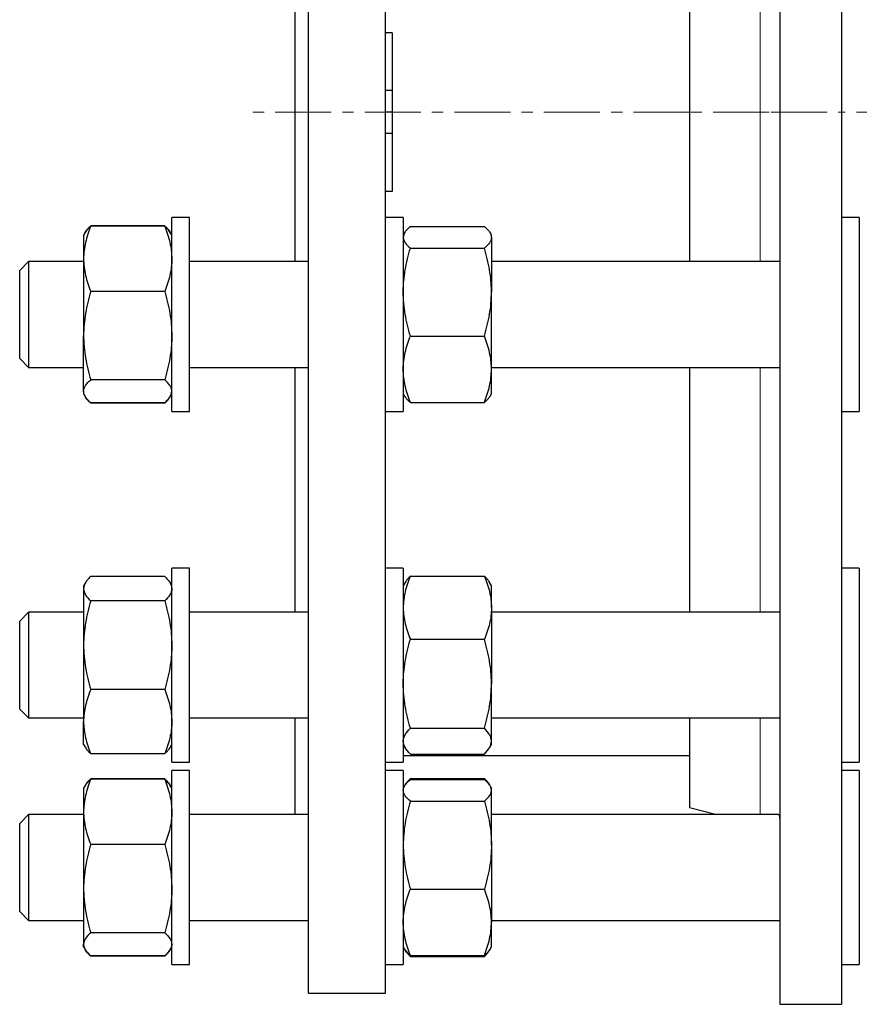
# Model space of a CAD drawing. Header units: millimetres. Extents: x 35 to 917, y 33 to 933.
# Tile 6 of 9: x 537 to 728, y 520 to 743. Entities that reach past the tile are written whole.
import ezdxf

# ---------------------------------------------------------------- set-up
doc = ezdxf.new("R2010")
doc.units = ezdxf.units.MM
doc.linetypes.add('CENTERX2', pattern=[20.32, 12.7, -2.54, 2.54, -2.54])
doc.layers.add('FORMAT', color=7, linetype='Continuous')

msp = doc.modelspace()

# ---------------------------------------------------------------- linework, layer by layer
at = {"color": 7, "linetype": 'Continuous', "lineweight": 25}
for p, q in [((709.93, 924.87), (709.93, 722.37)), ((723.93, 924.87), (723.93, 722.37)), ((602.99, 522.37), (602.99, 922.37)), ((620.49, 522.37), (620.49, 922.37)), ((599.99, 688.43), (599.99, 756.31)), ((689.43, 756.31), (689.43, 722.37)), ((621.99, 740.37), (620.49, 740.37)), ((621.99, 740.37), (621.99, 727.25)), ((621.99, 727.25), (620.49, 727.25)), ((621.99, 727.25), (621.99, 722.37)), ((621.99, 722.37), (620.49, 722.37)), ((621.99, 722.37), (621.99, 717.48)), ((689.43, 722.37), (689.43, 688.43)), ((709.93, 722.37), (709.93, 519.87)), ((723.93, 722.37), (723.93, 519.87)), ((621.99, 717.48), (620.49, 717.48)), ((621.99, 717.48), (621.99, 704.37)), ((621.99, 704.37), (620.49, 704.37)), ((575.99, 698.43), (571.99, 698.43)), ((571.99, 654.56), (571.99, 698.43)), ((575.99, 654.56), (575.99, 698.43)), ((624.49, 698.43), (620.49, 698.43)), ((624.49, 698.43), (624.49, 668.93)), ((727.93, 698.43), (723.93, 698.43)), ((727.93, 698.43), (727.93, 654.43)), ((552.34, 695.02), (551.99, 694.43)), ((552.39, 695.11), (552.34, 695.02)), ((570.39, 696.55), (553.6, 696.55)), ((570.39, 696.46), (553.6, 696.46)), ((571.65, 695.02), (571.6, 695.11)), ((571.99, 694.43), (571.65, 695.02)), ((626.1, 696.37), (642.89, 696.37)), ((551.99, 694.43), (551.99, 689.05)), ((624.8, 694.95), (624.49, 694.43)), ((644.49, 694.43), (644.19, 694.95)), ((644.49, 693.92), (644.49, 694.43)), ((644.49, 693.92), (644.49, 681.51)), ((626.1, 691.48), (642.89, 691.48)), ((539.49, 688.43), (537.49, 686.43)), ((551.99, 688.43), (539.49, 688.43)), ((539.49, 688.43), (539.49, 664.43)), ((551.99, 689.05), (551.99, 671.62)), ((602.99, 688.43), (575.99, 688.43)), ((709.93, 688.43), (644.49, 688.43)), ((537.49, 666.43), (537.49, 686.43)), ((570.39, 681.64), (553.6, 681.64)), ((644.49, 664.01), (644.49, 681.51)), ((551.99, 659), (551.99, 671.62)), ((626.1, 671.54), (642.89, 671.54)), ((624.49, 668.93), (624.49, 654.43)), ((537.49, 666.43), (539.49, 664.43)), ((539.49, 664.43), (551.99, 664.43)), ((575.99, 664.43), (602.99, 664.43)), ((599.99, 608.86), (599.99, 664.43)), ((644.49, 664.43), (709.93, 664.43)), ((644.49, 658.43), (644.49, 664.01)), ((689.43, 664.43), (689.43, 608.86)), ((570.39, 661.61), (553.6, 661.61)), ((551.99, 659), (551.99, 658.43)), ((551.99, 658.43), (552.34, 657.83)), ((571.65, 657.83), (571.99, 658.43)), ((624.49, 658.43), (624.8, 657.9)), ((644.19, 657.9), (644.49, 658.43)), ((553.55, 656.45), (553.6, 656.31)), ((570.39, 656.4), (553.6, 656.4)), ((570.39, 656.31), (553.6, 656.31)), ((570.44, 656.45), (570.39, 656.31)), ((626.1, 656.49), (642.89, 656.49)), ((571.99, 654.43), (571.99, 654.56)), ((571.99, 654.43), (575.99, 654.43)), ((575.99, 654.43), (575.99, 654.56)), ((620.49, 654.43), (624.49, 654.43)), ((723.93, 654.43), (727.93, 654.43)), ((570.39, 616.98), (553.6, 616.98)), ((575.99, 618.86), (571.99, 618.86)), ((571.99, 574.86), (571.99, 618.86)), ((575.99, 574.86), (575.99, 618.86)), ((624.49, 618.86), (620.49, 618.86)), ((624.49, 618.86), (624.49, 580.02)), ((626.1, 617.06), (642.89, 617.06)), ((727.93, 618.86), (723.93, 618.86)), ((727.93, 618.86), (727.93, 574.86)), ((552.39, 615.54), (551.99, 614.86)), ((551.99, 614.86), (551.99, 614.2)), ((571.99, 614.86), (571.6, 615.54)), ((624.93, 615.62), (624.49, 614.86)), ((644.49, 614.86), (644.05, 615.62)), ((644.49, 609.89), (644.49, 614.86)), ((551.99, 614.2), (551.99, 601.37)), ((570.39, 611.43), (553.6, 611.43)), ((539.49, 608.86), (537.49, 606.86)), ((551.99, 608.86), (539.49, 608.86)), ((539.49, 608.86), (539.49, 584.86)), ((602.99, 608.86), (575.99, 608.86)), ((644.49, 609.89), (644.49, 592.62)), ((709.93, 608.86), (644.49, 608.86)), ((537.49, 586.86), (537.49, 606.86)), ((551.99, 601.37), (551.99, 584.02)), ((626.1, 602.72), (642.89, 602.72)), ((644.49, 579.59), (644.49, 592.62)), ((570.39, 591.31), (553.6, 591.31)), ((537.49, 586.86), (539.49, 584.86)), ((539.49, 584.86), (551.99, 584.86)), ((551.99, 578.86), (551.99, 584.02)), ((575.99, 584.86), (602.99, 584.86)), ((599.99, 562.92), (599.99, 584.86)), ((644.49, 584.86), (709.93, 584.86)), ((689.43, 584.86), (689.43, 564.57)), ((626.1, 582.52), (642.89, 582.52)), ((551.99, 578.86), (552.39, 578.17)), ((571.6, 578.17), (571.99, 578.86)), ((624.49, 580.02), (624.49, 574.86)), ((624.49, 578.86), (624.93, 578.09)), ((644.05, 578.09), (644.49, 578.86)), ((644.49, 578.86), (644.49, 579.59)), ((570.39, 576.73), (553.6, 576.73)), ((626.1, 576.65), (642.89, 576.65)), ((571.99, 574.86), (575.99, 574.86)), ((620.49, 574.86), (624.49, 574.86)), ((624.49, 576.37), (689.43, 576.37)), ((723.93, 574.86), (727.93, 574.86)), ((575.99, 572.92), (571.99, 572.92)), ((571.99, 528.92), (571.99, 572.92)), ((575.99, 528.92), (575.99, 572.92)), ((624.49, 572.92), (620.49, 572.92)), ((624.49, 572.92), (624.49, 529.25)), ((727.93, 572.92), (723.93, 572.92)), ((727.93, 572.92), (727.93, 528.92)), ((570.39, 571.04), (553.6, 571.04)), ((570.39, 570.95), (553.6, 570.95)), ((625.95, 570.72), (626.1, 571.12)), ((626.1, 571.12), (642.89, 571.12)), ((626.1, 570.86), (642.89, 570.86)), ((643.04, 570.72), (642.89, 571.12)), ((552.34, 569.51), (551.99, 568.92)), ((551.99, 568.92), (551.99, 563.54)), ((552.39, 569.6), (552.34, 569.51)), ((571.65, 569.51), (571.6, 569.6)), ((571.99, 568.92), (571.65, 569.51)), ((624.8, 569.44), (624.49, 568.92)), ((644.49, 568.92), (644.19, 569.44)), ((644.49, 568.41), (644.49, 568.92)), ((644.49, 555.99), (644.49, 568.41)), ((626.1, 565.96), (642.89, 565.96)), ((551.99, 563.54), (551.99, 546.11)), ((689.43, 564.57), (695.62, 562.92)), ((539.49, 562.92), (537.49, 560.92)), ((537.49, 560.38), (537.49, 560.92)), ((551.99, 562.92), (539.49, 562.92)), ((539.49, 562.92), (539.49, 562.28)), ((539.49, 562.28), (539.49, 538.92)), ((602.99, 562.92), (575.99, 562.92)), ((709.61, 562.92), (644.49, 562.92)), ((537.49, 540.92), (537.49, 560.38)), ((570.39, 556.13), (553.6, 556.13)), ((644.49, 555.99), (644.49, 538.5)), ((551.99, 546.11), (551.99, 533.49)), ((626.1, 546.02), (642.89, 546.02)), ((537.49, 540.92), (539.49, 538.92)), ((539.49, 538.92), (551.99, 538.92)), ((575.99, 538.92), (602.99, 538.92)), ((644.49, 538.92), (709.93, 538.92)), ((644.49, 532.92), (644.49, 538.5)), ((570.39, 536.1), (553.6, 536.1)), ((551.99, 532.92), (551.99, 533.49)), ((551.99, 532.92), (552.34, 532.32)), ((571.65, 532.32), (571.99, 532.92)), ((624.49, 532.92), (624.8, 532.39)), ((624.8, 532.39), (624.93, 532.15)), ((644.05, 532.15), (644.19, 532.39)), ((644.19, 532.39), (644.49, 532.92)), ((553.55, 530.93), (553.6, 530.79)), ((570.39, 530.88), (553.6, 530.88)), ((570.39, 530.79), (553.6, 530.79)), ((570.44, 530.93), (570.39, 530.79)), ((626.1, 530.98), (642.89, 530.98)), ((626.1, 530.71), (642.89, 530.71)), ((571.99, 528.92), (575.99, 528.92)), ((620.49, 528.92), (624.49, 528.92)), ((624.49, 529.25), (624.49, 528.92)), ((723.93, 528.92), (727.93, 528.92)), ((602.99, 522.37), (620.49, 522.37)), ((709.93, 519.87), (723.93, 519.87))]:
    msp.add_line(p, q, dxfattribs=at)
at = {"color": 8, "linetype": 'Continuous', "lineweight": 18}
for p, q in [((705.48, 722.37), (705.48, 756.31)), ((705.48, 688.43), (705.48, 722.37)), ((705.48, 608.86), (705.48, 664.43)), ((705.48, 562.92), (705.48, 584.86))]:
    msp.add_line(p, q, dxfattribs=at)
at = {"color": 7, "linetype": 'Continuous', "lineweight": 25}
for points, knots in [([(553.6, 696.46), (553.11, 695.25), (552.71, 694.02), (552.15, 691.56), (551.99, 690.31), (551.99, 689.05)], [0, 0, 0, 0, 0.5, 0.5, 1, 1, 1, 1]), ([(552.34, 695.02), (552.44, 695.17), (552.64, 695.49), (553.07, 695.97), (553.42, 696.3), (553.6, 696.46)], [0, 0, 0, 0, 0.317255, 0.658611, 1, 1, 1, 1]), ([(553.6, 696.55), (553.45, 696.4), (553.13, 696.1), (552.75, 695.65), (552.5, 695.31), (552.41, 695.13), (552.39, 695.1)], [0, 0, 0, 0, 0.314152, 0.628394, 0.942471, 1, 1, 1, 1]), ([(570.39, 696.55), (570.54, 696.4), (570.86, 696.1), (571.24, 695.65), (571.49, 695.31), (571.58, 695.13), (571.6, 695.1)], [0, 0, 0, 0, 0.314152, 0.628394, 0.942471, 1, 1, 1, 1]), ([(570.39, 696.46), (570.88, 695.25), (571.28, 694.02), (571.84, 691.56), (571.99, 690.31), (571.99, 689.05)], [0, 0, 0, 0, 0.5, 0.5, 1, 1, 1, 1]), ([(571.65, 695.02), (571.55, 695.17), (571.35, 695.49), (570.92, 695.97), (570.56, 696.3), (570.39, 696.46)], [0, 0, 0, 0, 0.317255, 0.658611, 1, 1, 1, 1]), ([(626.1, 696.37), (625.86, 696.17), (625.63, 695.97), (625.24, 695.56), (625.06, 695.36), (624.64, 694.75), (624.49, 694.33), (624.49, 693.92)], [0, 0, 0, 0, 0.25, 0.25, 0.5, 0.5, 1, 1, 1, 1]), ([(642.89, 696.37), (643.13, 696.17), (643.35, 695.97), (643.75, 695.56), (643.92, 695.36), (644.34, 694.75), (644.49, 694.33), (644.49, 693.92)], [0, 0, 0, 0, 0.25, 0.25, 0.5, 0.5, 1, 1, 1, 1]), ([(624.49, 693.92), (624.49, 693.71), (624.53, 693.51), (624.68, 693.09), (624.79, 692.88), (625.21, 692.27), (625.62, 691.87), (626.1, 691.48)], [0, 0, 0, 0, 0.25, 0.25, 0.5, 0.5, 1, 1, 1, 1]), ([(644.49, 693.92), (644.49, 693.71), (644.46, 693.51), (644.31, 693.09), (644.2, 692.88), (643.78, 692.27), (643.37, 691.87), (642.89, 691.48)], [0, 0, 0, 0, 0.25, 0.25, 0.5, 0.5, 1, 1, 1, 1]), ([(624.49, 681.51), (624.49, 681.93), (624.5, 682.35), (624.54, 683.2), (624.57, 683.62), (624.68, 684.88), (624.79, 685.72), (625.21, 688.21), (625.61, 689.85), (626.1, 691.48)], [0, 0, 0, 0, 0.125, 0.125, 0.25, 0.25, 0.5, 0.5, 1, 1, 1, 1]), ([(644.49, 681.51), (644.49, 681.93), (644.48, 682.35), (644.45, 683.2), (644.42, 683.62), (644.31, 684.88), (644.2, 685.72), (643.78, 688.21), (643.38, 689.85), (642.89, 691.48)], [0, 0, 0, 0, 0.125, 0.125, 0.25, 0.25, 0.5, 0.5, 1, 1, 1, 1]), ([(551.99, 689.05), (551.99, 688.73), (552, 688.42), (552.04, 687.79), (552.07, 687.47), (552.18, 686.54), (552.29, 685.92), (552.71, 684.07), (553.11, 682.85), (553.6, 681.64)], [0, 0, 0, 0, 0.125, 0.125, 0.25, 0.25, 0.5, 0.5, 1, 1, 1, 1]), ([(571.99, 689.05), (571.99, 688.73), (571.98, 688.42), (571.95, 687.79), (571.92, 687.47), (571.81, 686.54), (571.7, 685.92), (571.28, 684.07), (570.88, 682.85), (570.39, 681.64)], [0, 0, 0, 0, 0.125, 0.125, 0.25, 0.25, 0.5, 0.5, 1, 1, 1, 1]), ([(553.6, 681.64), (553.11, 680), (552.71, 678.35), (552.15, 675.01), (551.99, 673.33), (551.99, 671.62)], [0, 0, 0, 0, 0.5, 0.5, 1, 1, 1, 1]), ([(570.39, 681.64), (570.88, 680), (571.28, 678.35), (571.84, 675.01), (571.99, 673.33), (571.99, 671.62)], [0, 0, 0, 0, 0.5, 0.5, 1, 1, 1, 1]), ([(626.1, 671.54), (625.61, 673.17), (625.21, 674.81), (624.65, 678.13), (624.49, 679.81), (624.49, 681.51)], [0, 0, 0, 0, 0.5, 0.5, 1, 1, 1, 1]), ([(642.89, 671.54), (643.38, 673.17), (643.78, 674.81), (644.34, 678.13), (644.49, 679.81), (644.49, 681.51)], [0, 0, 0, 0, 0.5, 0.5, 1, 1, 1, 1]), ([(551.99, 671.62), (551.99, 671.2), (552, 670.77), (552.04, 669.92), (552.07, 669.5), (552.18, 668.23), (552.29, 667.39), (552.71, 664.89), (553.11, 663.24), (553.6, 661.61)], [0, 0, 0, 0, 0.125, 0.125, 0.25, 0.25, 0.5, 0.5, 1, 1, 1, 1]), ([(571.99, 671.62), (571.99, 671.2), (571.98, 670.77), (571.95, 669.92), (571.92, 669.5), (571.81, 668.23), (571.7, 667.39), (571.28, 664.89), (570.88, 663.24), (570.39, 661.61)], [0, 0, 0, 0, 0.125, 0.125, 0.25, 0.25, 0.5, 0.5, 1, 1, 1, 1]), ([(624.49, 664.01), (624.49, 664.33), (624.5, 664.65), (624.54, 665.29), (624.57, 665.61), (624.68, 666.56), (624.79, 667.19), (625.21, 669.07), (625.61, 670.31), (626.1, 671.54)], [0, 0, 0, 0, 0.125, 0.125, 0.25, 0.25, 0.5, 0.5, 1, 1, 1, 1]), ([(644.49, 664.01), (644.49, 664.33), (644.48, 664.65), (644.45, 665.29), (644.42, 665.61), (644.31, 666.56), (644.2, 667.19), (643.78, 669.07), (643.38, 670.31), (642.89, 671.54)], [0, 0, 0, 0, 0.125, 0.125, 0.25, 0.25, 0.5, 0.5, 1, 1, 1, 1]), ([(626.1, 656.49), (625.61, 657.72), (625.21, 658.96), (624.65, 661.46), (624.49, 662.73), (624.49, 664.01)], [0, 0, 0, 0, 0.5, 0.5, 1, 1, 1, 1]), ([(642.89, 656.49), (643.38, 657.72), (643.78, 658.96), (644.34, 661.46), (644.49, 662.73), (644.49, 664.01)], [0, 0, 0, 0, 0.5, 0.5, 1, 1, 1, 1]), ([(551.99, 659), (551.99, 659.22), (552.03, 659.44), (552.18, 659.89), (552.29, 660.11), (552.71, 660.76), (553.12, 661.19), (553.6, 661.61)], [0, 0, 0, 0, 0.25, 0.25, 0.5, 0.5, 1, 1, 1, 1]), ([(571.99, 659), (571.99, 659.22), (571.96, 659.44), (571.81, 659.89), (571.7, 660.11), (571.28, 660.76), (570.87, 661.19), (570.39, 661.61)], [0, 0, 0, 0, 0.25, 0.25, 0.5, 0.5, 1, 1, 1, 1]), ([(553.6, 656.4), (553.36, 656.61), (553.13, 656.82), (552.74, 657.25), (552.56, 657.47), (552.14, 658.12), (551.99, 658.56), (551.99, 659)], [0, 0, 0, 0, 0.25, 0.25, 0.5, 0.5, 1, 1, 1, 1]), ([(553.6, 656.31), (553.45, 656.46), (553.13, 656.75), (552.75, 657.21), (552.5, 657.54), (552.41, 657.72), (552.39, 657.75)], [0, 0, 0, 0, 0.3141523, 0.6283936, 0.9424711, 1, 1, 1, 1]), ([(570.39, 656.4), (570.63, 656.61), (570.85, 656.82), (571.25, 657.25), (571.42, 657.47), (571.84, 658.12), (571.99, 658.56), (571.99, 659)], [0, 0, 0, 0, 0.25, 0.25, 0.5, 0.5, 1, 1, 1, 1]), ([(570.39, 656.31), (570.54, 656.46), (570.86, 656.75), (571.24, 657.21), (571.49, 657.54), (571.58, 657.72), (571.6, 657.75)], [0, 0, 0, 0, 0.314152, 0.628394, 0.942471, 1, 1, 1, 1]), ([(624.8, 657.91), (624.81, 657.89), (624.88, 657.72), (625.14, 657.4), (625.56, 656.94), (625.92, 656.64), (626.1, 656.49)], [0, 0, 0, 0, 0.030277, 0.351224, 0.675596, 1, 1, 1, 1]), ([(644.19, 657.91), (644.18, 657.89), (644.1, 657.72), (643.84, 657.4), (643.42, 656.94), (643.07, 656.64), (642.89, 656.49)], [0, 0, 0, 0, 0.030277, 0.351224, 0.675596, 1, 1, 1, 1]), ([(553.6, 616.98), (553.36, 616.75), (553.13, 616.52), (552.74, 616.06), (552.56, 615.83), (552.14, 615.14), (551.99, 614.67), (551.99, 614.2)], [0, 0, 0, 0, 0.25, 0.25, 0.5, 0.5, 1, 1, 1, 1]), ([(570.39, 616.98), (570.63, 616.75), (570.85, 616.52), (571.25, 616.06), (571.42, 615.83), (571.84, 615.14), (571.99, 614.67), (571.99, 614.2)], [0, 0, 0, 0, 0.25, 0.25, 0.5, 0.5, 1, 1, 1, 1]), ([(626.1, 617.06), (625.86, 616.47), (625.63, 615.88), (625.24, 614.69), (625.06, 614.1), (624.64, 612.3), (624.49, 611.1), (624.49, 609.89)], [0, 0, 0, 0, 0.25, 0.25, 0.5, 0.5, 1, 1, 1, 1]), ([(626.1, 617.06), (625.95, 616.9), (625.63, 616.58), (625.25, 616.1), (625.01, 615.78), (624.93, 615.62), (624.93, 615.62)], [0, 0, 0, 0, 0.332942, 0.665979, 0.998842, 1, 1, 1, 1]), ([(642.89, 617.06), (643.13, 616.47), (643.35, 615.88), (643.75, 614.69), (643.92, 614.1), (644.34, 612.3), (644.49, 611.1), (644.49, 609.89)], [0, 0, 0, 0, 0.25, 0.25, 0.5, 0.5, 1, 1, 1, 1]), ([(642.89, 617.06), (643.04, 616.9), (643.36, 616.58), (643.74, 616.1), (643.97, 615.78), (644.05, 615.62), (644.05, 615.62)], [0, 0, 0, 0, 0.332942, 0.665979, 0.998842, 1, 1, 1, 1]), ([(551.99, 614.2), (551.99, 613.97), (552.03, 613.73), (552.18, 613.26), (552.29, 613.03), (552.71, 612.33), (553.12, 611.88), (553.6, 611.43)], [0, 0, 0, 0, 0.25, 0.25, 0.5, 0.5, 1, 1, 1, 1]), ([(571.99, 614.2), (571.99, 613.97), (571.96, 613.73), (571.81, 613.26), (571.7, 613.03), (571.28, 612.33), (570.87, 611.88), (570.39, 611.43)], [0, 0, 0, 0, 0.25, 0.25, 0.5, 0.5, 1, 1, 1, 1]), ([(553.6, 611.43), (553.11, 609.78), (552.71, 608.13), (552.15, 604.78), (551.99, 603.08), (551.99, 601.37)], [0, 0, 0, 0, 0.5, 0.5, 1, 1, 1, 1]), ([(570.39, 611.43), (570.88, 609.78), (571.28, 608.13), (571.84, 604.78), (571.99, 603.08), (571.99, 601.37)], [0, 0, 0, 0, 0.5, 0.5, 1, 1, 1, 1]), ([(624.49, 609.89), (624.49, 609.28), (624.53, 608.67), (624.68, 607.45), (624.79, 606.85), (625.21, 605.05), (625.62, 603.88), (626.1, 602.72)], [0, 0, 0, 0, 0.25, 0.25, 0.5, 0.5, 1, 1, 1, 1]), ([(644.49, 609.89), (644.49, 609.28), (644.46, 608.67), (644.31, 607.45), (644.2, 606.85), (643.78, 605.05), (643.37, 603.88), (642.89, 602.72)], [0, 0, 0, 0, 0.25, 0.25, 0.5, 0.5, 1, 1, 1, 1]), ([(551.99, 601.37), (551.99, 600.94), (552, 600.51), (552.04, 599.66), (552.07, 599.23), (552.18, 597.96), (552.29, 597.12), (552.71, 594.61), (553.11, 592.95), (553.6, 591.31)], [0, 0, 0, 0, 0.125, 0.125, 0.25, 0.25, 0.5, 0.5, 1, 1, 1, 1]), ([(571.99, 601.37), (571.99, 600.94), (571.98, 600.51), (571.95, 599.66), (571.92, 599.23), (571.81, 597.96), (571.7, 597.12), (571.28, 594.61), (570.88, 592.95), (570.39, 591.31)], [0, 0, 0, 0, 0.125, 0.125, 0.25, 0.25, 0.5, 0.5, 1, 1, 1, 1]), ([(624.49, 592.62), (624.49, 593.05), (624.5, 593.48), (624.54, 594.34), (624.57, 594.76), (624.68, 596.04), (624.79, 596.89), (625.21, 599.41), (625.61, 601.07), (626.1, 602.72)], [0, 0, 0, 0, 0.125, 0.125, 0.25, 0.25, 0.5, 0.5, 1, 1, 1, 1]), ([(644.49, 592.62), (644.49, 593.05), (644.48, 593.48), (644.45, 594.34), (644.42, 594.76), (644.31, 596.04), (644.2, 596.89), (643.78, 599.41), (643.38, 601.07), (642.89, 602.72)], [0, 0, 0, 0, 0.125, 0.125, 0.25, 0.25, 0.5, 0.5, 1, 1, 1, 1]), ([(626.1, 582.52), (625.61, 584.17), (625.21, 585.84), (624.65, 589.2), (624.49, 590.9), (624.49, 592.62)], [0, 0, 0, 0, 0.5, 0.5, 1, 1, 1, 1]), ([(642.89, 582.52), (643.38, 584.17), (643.78, 585.84), (644.34, 589.2), (644.49, 590.9), (644.49, 592.62)], [0, 0, 0, 0, 0.5, 0.5, 1, 1, 1, 1]), ([(553.6, 591.31), (553.11, 590.12), (552.71, 588.92), (552.15, 586.49), (551.99, 585.26), (551.99, 584.02)], [0, 0, 0, 0, 0.5, 0.5, 1, 1, 1, 1]), ([(570.39, 591.31), (570.88, 590.12), (571.28, 588.92), (571.84, 586.49), (571.99, 585.26), (571.99, 584.02)], [0, 0, 0, 0, 0.5, 0.5, 1, 1, 1, 1]), ([(551.99, 584.02), (551.99, 583.71), (552, 583.4), (552.04, 582.78), (552.07, 582.47), (552.18, 581.55), (552.29, 580.94), (552.71, 579.12), (553.11, 577.92), (553.6, 576.73)], [0, 0, 0, 0, 0.125, 0.125, 0.25, 0.25, 0.5, 0.5, 1, 1, 1, 1]), ([(571.99, 584.02), (571.99, 583.71), (571.98, 583.4), (571.95, 582.78), (571.92, 582.47), (571.81, 581.55), (571.7, 580.94), (571.28, 579.12), (570.88, 577.92), (570.39, 576.73)], [0, 0, 0, 0, 0.125, 0.125, 0.25, 0.25, 0.5, 0.5, 1, 1, 1, 1]), ([(624.49, 579.59), (624.49, 579.71), (624.5, 579.84), (624.54, 580.09), (624.57, 580.21), (624.68, 580.58), (624.79, 580.83), (625.21, 581.56), (625.61, 582.04), (626.1, 582.52)], [0, 0, 0, 0, 0.125, 0.125, 0.25, 0.25, 0.5, 0.5, 1, 1, 1, 1]), ([(644.49, 579.59), (644.49, 579.71), (644.48, 579.84), (644.45, 580.09), (644.42, 580.21), (644.31, 580.58), (644.2, 580.83), (643.78, 581.56), (643.38, 582.04), (642.89, 582.52)], [0, 0, 0, 0, 0.125, 0.125, 0.25, 0.25, 0.5, 0.5, 1, 1, 1, 1]), ([(626.1, 576.65), (625.61, 577.13), (625.21, 577.62), (624.65, 578.59), (624.49, 579.09), (624.49, 579.59)], [0, 0, 0, 0, 0.5, 0.5, 1, 1, 1, 1]), ([(642.89, 576.65), (643.38, 577.13), (643.78, 577.62), (644.34, 578.59), (644.49, 579.09), (644.49, 579.59)], [0, 0, 0, 0, 0.5, 0.5, 1, 1, 1, 1]), ([(552.39, 578.18), (552.48, 578.04), (552.66, 577.73), (553.07, 577.25), (553.42, 576.91), (553.6, 576.73)], [0, 0, 0, 0, 0.27699, 0.638477, 1, 1, 1, 1]), ([(571.59, 578.18), (571.51, 578.04), (571.33, 577.73), (570.92, 577.25), (570.56, 576.91), (570.39, 576.73)], [0, 0, 0, 0, 0.27699, 0.638477, 1, 1, 1, 1]), ([(553.6, 570.95), (553.36, 570.34), (553.13, 569.73), (552.74, 568.5), (552.56, 567.89), (552.14, 566.03), (551.99, 564.79), (551.99, 563.54)], [0, 0, 0, 0, 0.25, 0.25, 0.5, 0.5, 1, 1, 1, 1]), ([(552.35, 569.51), (552.39, 569.59), (552.51, 569.8), (552.79, 570.14), (553.16, 570.55), (553.45, 570.81), (553.6, 570.95)], [0, 0, 0, 0, 0.156883, 0.43786, 0.718966, 1, 1, 1, 1]), ([(553.6, 571.04), (553.45, 570.89), (553.13, 570.59), (552.75, 570.13), (552.49, 569.79), (552.39, 569.59), (552.37, 569.54)], [0, 0, 0, 0, 0.304247, 0.60858, 0.912754, 1, 1, 1, 1]), ([(570.39, 571.04), (570.54, 570.89), (570.85, 570.59), (571.24, 570.13), (571.5, 569.79), (571.6, 569.59), (571.62, 569.54)], [0, 0, 0, 0, 0.304247, 0.60858, 0.912754, 1, 1, 1, 1]), ([(570.39, 570.95), (570.63, 570.34), (570.85, 569.73), (571.25, 568.5), (571.42, 567.89), (571.84, 566.03), (571.99, 564.79), (571.99, 563.54)], [0, 0, 0, 0, 0.25, 0.25, 0.5, 0.5, 1, 1, 1, 1]), ([(571.64, 569.51), (571.6, 569.59), (571.48, 569.8), (571.2, 570.14), (570.83, 570.55), (570.53, 570.81), (570.39, 570.95)], [0, 0, 0, 0, 0.156883, 0.43786, 0.718966, 1, 1, 1, 1]), ([(624.49, 568.41), (624.49, 568.51), (624.5, 568.62), (624.54, 568.83), (624.57, 568.93), (624.68, 569.24), (624.79, 569.44), (625.21, 570.05), (625.61, 570.46), (626.1, 570.86)], [0, 0, 0, 0, 0.125, 0.125, 0.25, 0.25, 0.5, 0.5, 1, 1, 1, 1]), ([(626.1, 571.12), (625.95, 570.96), (625.63, 570.64), (625.25, 570.16), (625.01, 569.84), (624.93, 569.68), (624.93, 569.68)], [0, 0, 0, 0, 0.3329423, 0.6659789, 0.998842, 1, 1, 1, 1]), ([(642.89, 571.12), (643.04, 570.96), (643.36, 570.64), (643.74, 570.16), (643.97, 569.84), (644.05, 569.68), (644.05, 569.68)], [0, 0, 0, 0, 0.332942, 0.665979, 0.998842, 1, 1, 1, 1]), ([(644.49, 568.41), (644.49, 568.51), (644.48, 568.62), (644.45, 568.83), (644.42, 568.93), (644.31, 569.24), (644.2, 569.44), (643.78, 570.05), (643.38, 570.46), (642.89, 570.86)], [0, 0, 0, 0, 0.125, 0.125, 0.25, 0.25, 0.5, 0.5, 1, 1, 1, 1]), ([(626.1, 565.96), (625.61, 566.36), (625.21, 566.77), (624.65, 567.58), (624.49, 567.99), (624.49, 568.41)], [0, 0, 0, 0, 0.5, 0.5, 1, 1, 1, 1]), ([(642.89, 565.96), (643.38, 566.36), (643.78, 566.77), (644.34, 567.58), (644.49, 567.99), (644.49, 568.41)], [0, 0, 0, 0, 0.5, 0.5, 1, 1, 1, 1]), ([(626.1, 565.96), (625.86, 565.15), (625.63, 564.33), (625.24, 562.68), (625.06, 561.85), (624.64, 559.35), (624.49, 557.68), (624.49, 555.99)], [0, 0, 0, 0, 0.25, 0.25, 0.5, 0.5, 1, 1, 1, 1]), ([(642.89, 565.96), (643.13, 565.15), (643.35, 564.33), (643.75, 562.68), (643.92, 561.85), (644.34, 559.35), (644.49, 557.68), (644.49, 555.99)], [0, 0, 0, 0, 0.25, 0.25, 0.5, 0.5, 1, 1, 1, 1]), ([(551.99, 563.54), (551.99, 562.91), (552.03, 562.28), (552.18, 561.02), (552.29, 560.39), (552.71, 558.54), (553.12, 557.32), (553.6, 556.13)], [0, 0, 0, 0, 0.25, 0.25, 0.5, 0.5, 1, 1, 1, 1]), ([(571.99, 563.54), (571.99, 562.91), (571.96, 562.28), (571.81, 561.02), (571.7, 560.39), (571.28, 558.54), (570.87, 557.32), (570.39, 556.13)], [0, 0, 0, 0, 0.25, 0.25, 0.5, 0.5, 1, 1, 1, 1]), ([(709.93, 562.15), (709.93, 562.25), (709.92, 562.44), (709.85, 562.67), (709.76, 562.83), (709.67, 562.91), (709.62, 562.91), (709.61, 562.9)], [0, 0, 0, 0, 0.205593, 0.412706, 0.643661, 0.87463, 1, 1, 1, 1]), ([(553.6, 556.13), (553.11, 554.49), (552.71, 552.84), (552.15, 549.5), (551.99, 547.82), (551.99, 546.11)], [0, 0, 0, 0, 0.5, 0.5, 1, 1, 1, 1]), ([(570.39, 556.13), (570.88, 554.49), (571.28, 552.84), (571.84, 549.5), (571.99, 547.82), (571.99, 546.11)], [0, 0, 0, 0, 0.5, 0.5, 1, 1, 1, 1]), ([(624.49, 555.99), (624.49, 555.15), (624.53, 554.3), (624.68, 552.61), (624.79, 551.77), (625.21, 549.27), (625.62, 547.64), (626.1, 546.02)], [0, 0, 0, 0, 0.25, 0.25, 0.5, 0.5, 1, 1, 1, 1]), ([(644.49, 555.99), (644.49, 555.15), (644.46, 554.3), (644.31, 552.61), (644.2, 551.77), (643.78, 549.27), (643.37, 547.64), (642.89, 546.02)], [0, 0, 0, 0, 0.25, 0.25, 0.5, 0.5, 1, 1, 1, 1]), ([(551.99, 546.11), (551.99, 545.69), (552, 545.26), (552.04, 544.41), (552.07, 543.99), (552.18, 542.72), (552.29, 541.88), (552.71, 539.38), (553.11, 537.73), (553.6, 536.1)], [0, 0, 0, 0, 0.125, 0.125, 0.25, 0.25, 0.5, 0.5, 1, 1, 1, 1]), ([(571.99, 546.11), (571.99, 545.69), (571.98, 545.26), (571.95, 544.41), (571.92, 543.99), (571.81, 542.72), (571.7, 541.88), (571.28, 539.38), (570.88, 537.73), (570.39, 536.1)], [0, 0, 0, 0, 0.125, 0.125, 0.25, 0.25, 0.5, 0.5, 1, 1, 1, 1]), ([(624.49, 538.5), (624.49, 538.82), (624.5, 539.14), (624.54, 539.78), (624.57, 540.1), (624.68, 541.05), (624.79, 541.68), (625.21, 543.56), (625.61, 544.8), (626.1, 546.02)], [0, 0, 0, 0, 0.125, 0.125, 0.25, 0.25, 0.5, 0.5, 1, 1, 1, 1]), ([(644.49, 538.5), (644.49, 538.82), (644.48, 539.14), (644.45, 539.78), (644.42, 540.1), (644.31, 541.05), (644.2, 541.68), (643.78, 543.56), (643.38, 544.8), (642.89, 546.02)], [0, 0, 0, 0, 0.125, 0.125, 0.25, 0.25, 0.5, 0.5, 1, 1, 1, 1]), ([(626.1, 530.98), (625.61, 532.21), (625.21, 533.45), (624.65, 535.95), (624.49, 537.22), (624.49, 538.5)], [0, 0, 0, 0, 0.5, 0.5, 1, 1, 1, 1]), ([(642.89, 530.98), (643.38, 532.21), (643.78, 533.45), (644.34, 535.95), (644.49, 537.22), (644.49, 538.5)], [0, 0, 0, 0, 0.5, 0.5, 1, 1, 1, 1]), ([(553.6, 536.1), (553.11, 535.67), (552.71, 535.24), (552.15, 534.37), (551.99, 533.93), (551.99, 533.49)], [0, 0, 0, 0, 0.5, 0.5, 1, 1, 1, 1]), ([(570.39, 536.1), (570.88, 535.67), (571.28, 535.24), (571.84, 534.37), (571.99, 533.93), (571.99, 533.49)], [0, 0, 0, 0, 0.5, 0.5, 1, 1, 1, 1]), ([(551.99, 533.49), (551.99, 533.38), (552, 533.27), (552.04, 533.05), (552.07, 532.94), (552.18, 532.61), (552.29, 532.39), (552.71, 531.74), (553.11, 531.31), (553.6, 530.88)], [0, 0, 0, 0, 0.125, 0.125, 0.25, 0.25, 0.5, 0.5, 1, 1, 1, 1]), ([(553.6, 530.79), (553.45, 530.94), (553.13, 531.24), (552.75, 531.7), (552.5, 532.03), (552.41, 532.21), (552.39, 532.24)], [0, 0, 0, 0, 0.314152, 0.628394, 0.942471, 1, 1, 1, 1]), ([(571.99, 533.49), (571.99, 533.38), (571.98, 533.27), (571.95, 533.05), (571.92, 532.94), (571.81, 532.61), (571.7, 532.39), (571.28, 531.74), (570.88, 531.31), (570.39, 530.88)], [0, 0, 0, 0, 0.125, 0.125, 0.25, 0.25, 0.5, 0.5, 1, 1, 1, 1]), ([(570.39, 530.79), (570.54, 530.94), (570.86, 531.24), (571.24, 531.7), (571.49, 532.03), (571.58, 532.21), (571.6, 532.24)], [0, 0, 0, 0, 0.314152, 0.628394, 0.942471, 1, 1, 1, 1]), ([(624.8, 532.4), (624.86, 532.3), (624.99, 532.08), (625.28, 531.73), (625.66, 531.35), (625.95, 531.1), (626.1, 530.98)], [0, 0, 0, 0, 0.198922, 0.46589, 0.732979, 1, 1, 1, 1]), ([(626.1, 530.71), (625.95, 530.87), (625.63, 531.19), (625.25, 531.67), (624.99, 532.03), (624.89, 532.24), (624.87, 532.29)], [0, 0, 0, 0, 0.304709, 0.609504, 0.91414, 1, 1, 1, 1]), ([(644.19, 532.4), (644.13, 532.3), (644, 532.08), (643.7, 531.73), (643.33, 531.35), (643.03, 531.1), (642.89, 530.98)], [0, 0, 0, 0, 0.198922, 0.46589, 0.732979, 1, 1, 1, 1]), ([(642.89, 530.71), (643.04, 530.87), (643.35, 531.19), (643.74, 531.67), (644, 532.03), (644.1, 532.24), (644.12, 532.29)], [0, 0, 0, 0, 0.304709, 0.609504, 0.91414, 1, 1, 1, 1])]:
    msp.add_open_spline(points, degree=3, knots=knots, dxfattribs=at)
at = {"layer": 'FORMAT', "linetype": 'CENTERX2', "lineweight": 18}
for p, q in [((689.43, 722.37), (589.34, 722.37)), ((707.48, 722.37), (689.43, 722.37)), ((707.93, 722.37), (723.93, 722.37)), ((866.98, 722.37), (723.93, 722.37))]:
    msp.add_line(p, q, dxfattribs=at)

doc.saveas('drawing.dxf')
